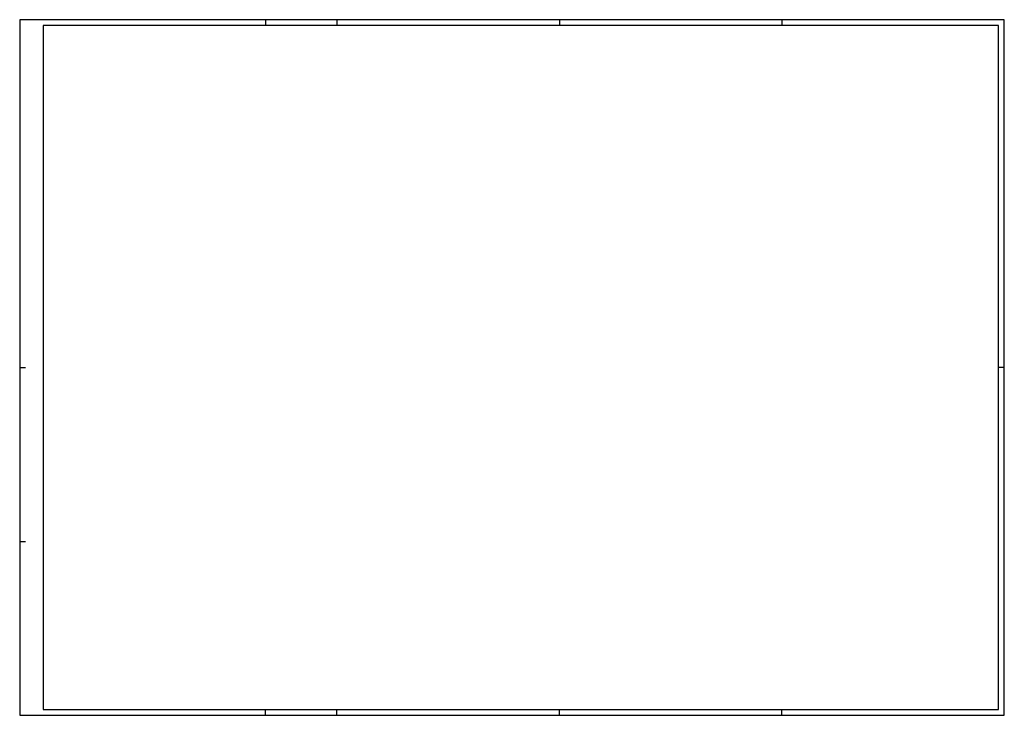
# Paper-space layout 'A1' of a CAD drawing. Header units: millimetres. Extents: x 0 to 841, y 0 to 594.
import ezdxf

# ---------------------------------------------------------------- set-up
doc = ezdxf.new("R2010")
doc.units = ezdxf.units.MM
doc.layers.add('00_Rahmen', color=1, linetype='Continuous')

# ---------------------------------------------------------------- blocks, each defined once
blk = doc.blocks.new('CMDRAND-03')
at = {"layer": '00_Rahmen'}
for p, q in [((0.21, 0.594), (0.21, 0.589)), ((0.271, 0.594), (0.271, 0.589)), ((0.461, 0.594), (0.461, 0.589)), ((0.651, 0.594), (0.651, 0.589)), ((0, 0.297), (0.005, 0.297)), ((0.841, 0.297), (0.836, 0.297)), ((0, 0.1485), (0.005, 0.1485)), ((0.21, 0), (0.21, 0.005)), ((0.271, 0), (0.271, 0.005)), ((0.461, 0), (0.461, 0.005)), ((0.651, 0), (0.651, 0.005))]:
    blk.add_line(p, q, dxfattribs=at)
blk.add_lwpolyline([(0, 0), (0.841, 0), (0.841, 0.594), (0, 0.594)], close=True, dxfattribs=at)
at = {"layer": '00_Rahmen', "color": 2}
blk.add_lwpolyline([(0.02, 0.005), (0.836, 0.005), (0.836, 0.589), (0.02, 0.589)], close=True, dxfattribs=at)

psp = doc.layouts.new('A1')

# ---------------------------------------------------------------- block references
at = {"layer": '00_Rahmen', "xscale": 1000, "yscale": 1000, "zscale": 1000}
psp.add_blockref('CMDRAND-03', (0, 0), dxfattribs=at)

doc.saveas('drawing.dxf')
